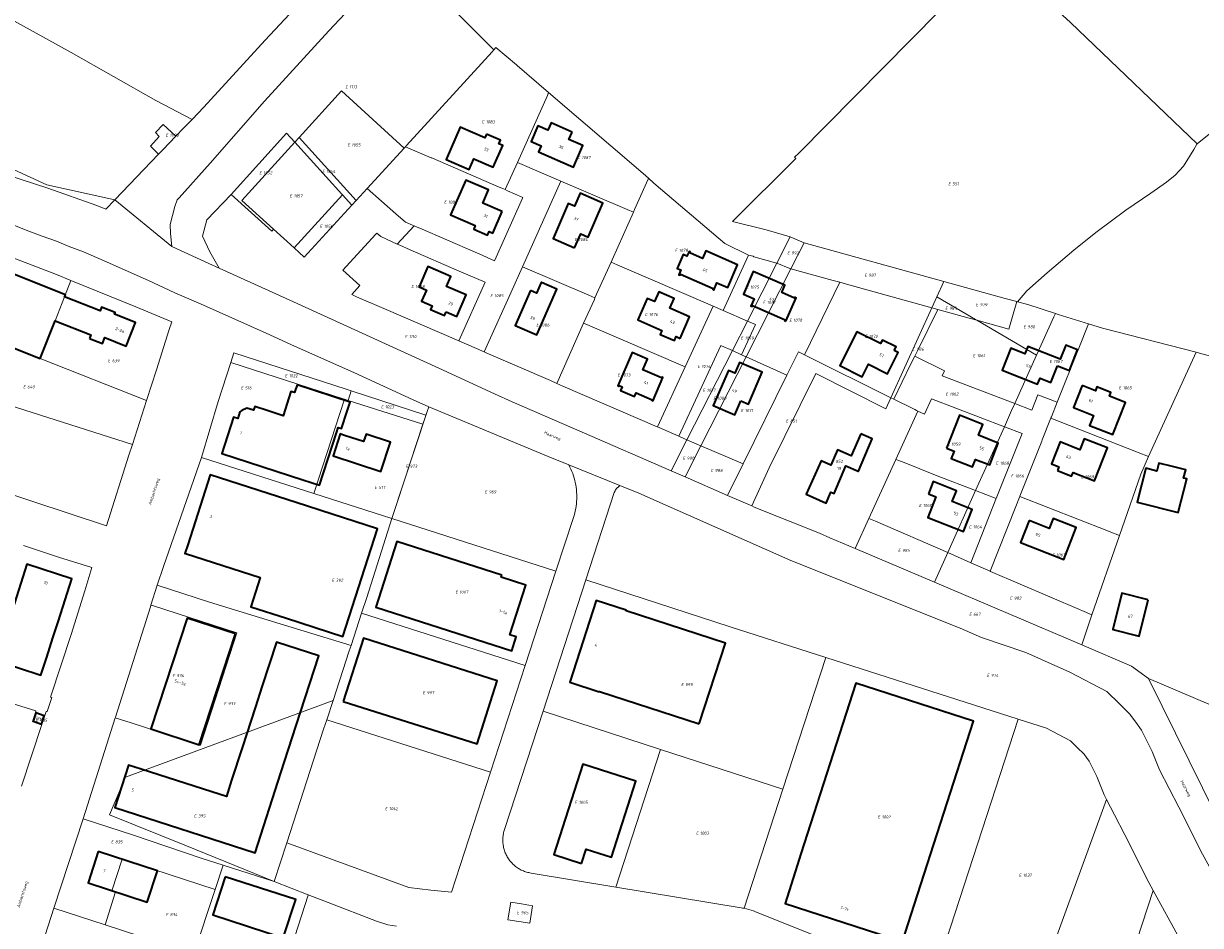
# Model space of a CAD drawing. Header units: metres. Extents: x 154139 to 157705, y 449770 to 453345.
# Tile 24 of 27: x 156794 to 157144, y 451847 to 452115. Entities that reach past the tile are written whole.
import ezdxf
from ezdxf.enums import TextEntityAlignment as Align
from ezdxf.lldxf.tags import DXFTag

# ---------------------------------------------------------------- set-up
doc = ezdxf.new("R2010")
doc.units = ezdxf.units.M
doc.layers.get('0').update_dxf_attribs({"linetype": 'CONTINUOUS'})
for name, color, linetype, lineweight in [('B-WE-KG-GRENS_PERCEEL-G', 150, 'KG-PERCEEL', 18), ('B-WE-KG-GRENS_PERCEEL-S', 150, 'CONTINUOUS', 25), ('B-WE-OG-BEBOUWING-G', 7, 'CONTINUOUS', 35), ('B-WE-OG-BEBOUWING_HUISNUMMER-T18', 10, 'CONTINUOUS', 18), ('B-WE-OG-BEBOUWING_STRAATNAAM-T18', 10, 'CONTINUOUS', 18)]:
    doc.layers.add(name, color=color, linetype=linetype, lineweight=lineweight)
doc.styles.add('NLCS-ISO', font='NLCS-ISO.ttf')
doc.styles.add('NLCS-ISO-M500-T18', font='NLCS-ISO.ttf', dxfattribs={"height": 0.9})
doc.styles.get("Standard").update_dxf_attribs({"font": 'NLCS-ISO.ttf'})
tags = doc.linetypes.add('KG-PERCEEL', pattern='A,5.5,-2,["P",Standard,S=1.8,R=0,X=-0.5,Y=-0.9],-2,5.5,-2,[5,NLCS.SHX,S=0.75,R=0,X=0,Y=0],-2', length=19).pattern_tags.tags
tags[6] = DXFTag(74, 10)

# ---------------------------------------------------------------- blocks, each defined once
blk = doc.blocks.new('SKG-PERCEELNUMMER-SO')
at = {"transparency": 33554687, "style": 'NLCS-ISO', "oblique": 10, "flags": 1}
for tag, p in [('GEMEENTECODE', (0, 2.55)), ('PERCEELGROOTTE', (0, -2.45))]:
    blk.add_attdef(tag, text='', height=1.8, dxfattribs=at).set_placement(p, align=Align.MIDDLE_CENTER)
at = {"transparency": 33554687, "style": 'NLCS-ISO', "oblique": 10}
blk.add_attdef('SECTIE', text='', height=1.8, dxfattribs=at).set_placement((-0.5, 0), align=Align.MIDDLE_RIGHT)
blk.add_attdef('PERCEELNUMMER', text='', height=1.8, dxfattribs=at).set_placement((0.5, 0), align=Align.MIDDLE_LEFT)

msp = doc.modelspace()

# ---------------------------------------------------------------- linework, layer by layer
at = {"layer": 'B-WE-KG-GRENS_PERCEEL-G', "transparency": 33554687, "flags": 128}
for points in [[(157142.564, 452079.248), (157152.036, 452086.899), (157185.354, 452114.046), (157200.23, 452126.412), (157205.126, 452130.928), (157208.77, 452133.93), (157216.954, 452142.833), (157221.575, 452147.575), (157229.858, 452156.615), (157235.392, 452162.219), (157241.458, 452168.299), (157245.638, 452172.583)], [(156703.851, 452164.083), (156713.701, 452158.614), (156760.126, 452132.965), (156808.209, 452106.344), (156833.432, 452092.127), (156844.134, 452086.504)], [(156577.744, 452132.811), (156592.376, 452131), (156612.01, 452128.877), (156654.251, 452124.361), (156686.166, 452120.679), (156707.355, 452110.671), (156731.778, 452099.561), (156750.505, 452090.657), (156771.96, 452080.532), (156791.164, 452071.624), (156801.034, 452067.081), (156821.206, 452062.584)], [(156905.755, 452135.171), (156884.794, 452112.764), (156865.635, 452091.895), (156849.524, 452073.467), (156840.307, 452063.242), (156839.734, 452062.582), (156839.067, 452060.631), (156837.638, 452055.305), (156837.723, 452052.618), (156838.16, 452048.784)], [(156905.755, 452135.171), (156933.738, 452107.194)], [(157024.284, 452076.506), (157082.673, 452135.654)], [(157082.673, 452135.654), (157104.903, 452115.26), (157142.564, 452079.248)], [(156844.134, 452086.504), (156847.646, 452090.168), (156865.852, 452110.049), (156877.411, 452122.488)], [(156907.849, 452078.73), (156933.197, 452106.599), (156933.738, 452107.194)], [(156933.738, 452107.194), (156934.349, 452107.866), (156940.418, 452102.682), (156940.638, 452102.494), (156950, 452094.498)], [(156875.938, 452081.127), (156888.471, 452094.936)], [(156888.471, 452094.936), (156907.139, 452077.957)], [(156940.753, 452073.727), (156949.653, 452093.563), (156950, 452094.498)], [(156950, 452094.498), (156978.102, 452070.42), (156979.677, 452069.043)], [(156833.34, 452082.555), (156835.606, 452084.958)], [(156835.606, 452084.958), (156839.356, 452081.519)], [(156839.356, 452081.519), (156841.62, 452083.881)], [(156841.62, 452083.881), (156844.134, 452086.504)], [(156818.592, 452059.883), (156815.924, 452060.884), (156801.332, 452066.073), (156789.421, 452069.969), (156781.611, 452072.434), (156776.056, 452074.575), (156771.748, 452076.378), (156766.888, 452078.677), (156761.617, 452081.167), (156757.059, 452083.088)], [(156831.844, 452078.508), (156834.391, 452081.403)], [(156834.391, 452081.403), (156833.34, 452082.555)], [(156835.485, 452077.481), (156839.356, 452081.519)], [(156855.774, 452064.24), (156872.218, 452082.356), (156874.691, 452079.753)], [(156874.691, 452079.753), (156875.938, 452081.127)], [(156875.938, 452081.127), (156892.836, 452062.378)], [(156834.216, 452076.157), (156831.844, 452078.508)], [(156834.216, 452076.157), (156835.485, 452077.481)], [(156858.932, 452062.392), (156874.691, 452079.753)], [(156888.836, 452064.053), (156888.634, 452064.277), (156874.691, 452079.753)], [(156907.139, 452077.957), (156896.167, 452066.006)], [(156907.541, 452078.395), (156907.139, 452077.957)], [(156907.849, 452078.73), (156907.541, 452078.395)], [(156937.133, 452065.658), (156936.583, 452065.841), (156935.306, 452066.393), (156915.53, 452074.936), (156915.28, 452075.044), (156915.086, 452075.128), (156907.541, 452078.395)], [(157089.159, 452032.358), (157092.009, 452035.612), (157097.977, 452040.972), (157105.894, 452047.667), (157112.449, 452052.922), (157121.323, 452059.529), (157128.733, 452064.613), (157133.425, 452067.822), (157136.025, 452069.955), (157138.441, 452072.609), (157140.264, 452075.499), (157141.569, 452077.597), (157142.474, 452079.175), (157142.564, 452079.248)], [(156821.206, 452062.584), (156834.216, 452076.157)], [(156937.133, 452065.658), (156940.753, 452073.727)], [(156940.753, 452073.727), (156941.435, 452073.435), (156953.589, 452068.175)], [(157021.746, 452051.611), (157014.572, 452053.675), (157004.637, 452056.144), (157023.366, 452074.924), (157022.969, 452075.309), (157024.284, 452076.506)], [(156757.464, 452067.759), (156757.584, 452068.543), (156763.706, 452066.088), (156775.091, 452061.317), (156787.312, 452056.655), (156794.942, 452053.623), (156799.674, 452051.836), (156803.915, 452050.297), (156807.384, 452048.86), (156811.871, 452047.21), (156818.037, 452044.521), (156831.198, 452038.658), (156839.021, 452034.998), (156847.559, 452031.329), (156866.174, 452023.023), (156874.591, 452019.118), (156892.138, 452011.3), (156909.803, 452003.242), (156914.469, 452001.172)], [(156942.196, 452042.715), (156953.589, 452068.175)], [(156975.153, 452058.932), (156973.309, 452059.709), (156953.589, 452068.175)], [(156975.153, 452058.932), (156975.512, 452059.736), (156979.56, 452068.783), (156979.677, 452069.043)], [(157009.384, 452046.185), (157002.268, 452049.677), (156981.206, 452067.564), (156979.677, 452069.043)], [(156855.774, 452064.24), (156848.55, 452056.651), (156847.236, 452051.799), (156849.419, 452047.158), (156852.218, 452042.311)], [(156868.363, 452053.85), (156867.855, 452053.298), (156855.774, 452064.24)], [(156888.836, 452064.053), (156874.427, 452048.358)], [(156891.581, 452061.011), (156888.836, 452064.053)], [(156896.167, 452066.006), (156892.836, 452062.378)], [(156910.078, 452054.879), (156909.55, 452055.108), (156907.462, 452056.011), (156904.658, 452058.492), (156896.167, 452066.006)], [(156910.078, 452054.879), (156910.508, 452054.693), (156911.743, 452054.158), (156928.154, 452047.055), (156929.383, 452046.523), (156933.98, 452044.533), (156934.439, 452045.557), (156942.293, 452063.109), (156942.388, 452063.329), (156937.794, 452065.318), (156937.133, 452065.658)], [(156821.206, 452062.584), (156818.592, 452059.883)], [(156821.206, 452062.584), (156838.16, 452048.784)], [(156868.363, 452053.85), (156858.932, 452062.392)], [(156891.581, 452061.011), (156877.451, 452045.619), (156874.427, 452048.358)], [(156892.836, 452062.378), (156891.581, 452061.011)], [(156968.532, 452044.137), (156968.83, 452044.803), (156973.865, 452056.056), (156974.758, 452058.052), (156975.153, 452058.932)], [(156874.427, 452048.358), (156868.363, 452053.85)], [(156923.319, 452020.707), (156901.082, 452030.333), (156892.956, 452033.85), (156892.023, 452034.294), (156891.534, 452034.526), (156893.956, 452037.184), (156888.907, 452041.718), (156898.602, 452052.358), (156898.958, 452052.749), (156900.166, 452051.68), (156905.081, 452049.415)], [(156905.081, 452049.415), (156910.078, 452054.879)], [(156766.817, 452008.919), (156773.514, 452051.692), (156792.036, 452044.944), (156803.936, 452040.388), (156808.196, 452038.655)], [(156905.081, 452049.415), (156905.801, 452049.103), (156908.884, 452047.768), (156923.479, 452041.451), (156931.121, 452038.143), (156923.319, 452020.707)], [(157017.785, 452043.832), (157021.746, 452051.611)], [(157025.831, 452049.813), (157021.746, 452051.611)], [(157021.935, 452042.151), (157025.831, 452049.813)], [(157025.831, 452049.813), (157067.336, 452038.336)], [(156838.16, 452048.784), (156849.098, 452043.729), (156852.218, 452042.311)], [(157001.81, 452029.733), (157009.384, 452046.185)], [(157017.785, 452043.832), (157010.911, 452045.723), (157010.677, 452045.877), (157009.384, 452046.185)], [(156852.218, 452042.311), (156874.235, 452032.309), (156917.43, 452012.596), (156933.947, 452005.032), (156939.192, 452002.604), (156959.965, 451993.596), (156986.384, 451982.156)], [(156930.883, 452017.433), (156938.737, 452034.985), (156942.196, 452042.715)], [(156963.755, 452033.463), (156961.917, 452034.252), (156942.196, 452042.715)], [(156963.755, 452033.463), (156964.745, 452035.675), (156968.532, 452044.137)], [(156998.869, 452031.006), (156998.664, 452031.094), (156970.367, 452043.343), (156968.532, 452044.137)], [(157008.637, 452016), (157021.935, 452042.151)], [(157009.018, 452026.613), (157017.785, 452043.832)], [(157021.935, 452042.151), (157021.625, 452042.241), (157017.785, 452043.832)], [(157021.935, 452042.151), (157034.522, 452038.671), (157036.483, 452038.129)], [(156806.271, 452033.797), (156808.196, 452038.655)], [(156808.196, 452038.655), (156827.422, 452030.836), (156838.131, 452026.398), (156837.366, 452024.131), (156833.637, 452012.154), (156830.665, 452003.018)], [(157025.959, 452016.623), (157036.483, 452038.129)], [(157036.483, 452038.129), (157038.444, 452037.586), (157063.791, 452030.577)], [(157065.257, 452033.786), (157067.336, 452038.336)], [(157067.336, 452038.336), (157085.581, 452033.299), (157088.971, 452032.407)], [(156799.04, 452015.52), (156803.467, 452026.72), (156806.271, 452033.797)], [(156960.402, 452025.969), (156963.574, 452033.057), (156963.755, 452033.463)], [(157063.791, 452030.577), (157065.257, 452033.786)], [(157065.257, 452033.786), (157076.688, 452027.1), (157077.076, 452026.873)], [(157077.076, 452026.873), (157086.667, 452024.221), (157088.971, 452032.407)], [(157088.971, 452032.407), (157089.159, 452032.358)], [(157089.159, 452032.358), (157092.232, 452031.549), (157100.445, 452028.853)], [(156990.546, 452013.029), (156998.869, 452031.006)], [(157001.81, 452029.733), (156998.869, 452031.006)], [(157009.018, 452026.613), (157001.81, 452029.733)], [(157051.581, 452003.852), (157063.791, 452030.577)], [(157058.702, 452016.191), (157059.661, 452018.15), (157065.496, 452030.075)], [(157065.496, 452030.075), (157063.791, 452030.577)], [(157065.496, 452030.075), (157074.798, 452027.503), (157077.076, 452026.873)], [(157099.971, 452027.836), (157100.445, 452028.853)], [(157100.445, 452028.853), (157101.253, 452028.588), (157110.262, 452025.825)], [(156952.412, 452008.114), (156960.402, 452025.969)], [(156990.546, 452013.029), (156962.238, 452025.175), (156962.018, 452025.27), (156960.402, 452025.969)], [(157004.548, 452017.833), (157009.018, 452026.613)], [(157007.274, 452016.611), (157011.409, 452025.578), (157009.018, 452026.613)], [(157077.076, 452026.873), (157094.852, 452016.465)], [(157094.852, 452016.465), (157099.971, 452027.836)], [(157100.982, 452002.495), (157107.387, 452018.597), (157110.262, 452025.825)], [(157110.262, 452025.825), (157114.448, 452024.541), (157142.194, 452017.329)], [(156930.883, 452017.433), (156923.319, 452020.707)], [(157004.548, 452017.833), (157001.296, 452019.29), (157001.086, 452019.384), (156988.654, 451992.427)], [(156991.079, 451991.377), (157004.548, 452017.833)], [(157007.274, 452016.611), (157004.548, 452017.833)], [(157020.744, 452010.573), (157024.169, 452017.515), (157024.393, 452017.404), (157025.959, 452016.623)], [(156799.04, 452015.52), (156830.665, 452003.018)], [(156846.927, 451986.105), (156851.902, 452002.688), (156855.647, 452014.256)], [(156855.647, 452014.256), (156856.588, 452017.163)], [(156855.647, 452014.256), (156889.033, 452003.537)], [(156856.588, 452017.163), (156889.879, 452006.355)], [(156952.412, 452008.114), (156950.576, 452008.909), (156931.412, 452017.204), (156930.883, 452017.433)], [(156995.207, 451989.59), (157008.637, 452016)], [(157008.637, 452016), (157007.274, 452016.611)], [(157020.744, 452010.573), (157008.637, 452016)], [(157025.959, 452016.623), (157051.581, 452003.852)], [(157052.451, 452003.418), (157057.463, 452013.659), (157058.702, 452016.191)], [(157058.702, 452016.191), (157067.493, 452011.81), (157066.8, 452010.322), (157088.377, 452002.083)], [(157088.377, 452002.083), (157094.852, 452016.465)], [(157128.13, 451986.365), (157142.194, 452017.329)], [(157142.194, 452017.329), (157144.65, 452016.691), (157168.123, 452010.775), (157174.9, 452007.954), (157175.271, 452007.784)], [(156982.338, 451995.16), (156990.546, 452013.029)], [(157007.719, 451984.174), (157020.744, 452010.573)], [(157010.304, 451971.699), (157015.501, 451982.997), (157029.32, 452011.005), (157050.076, 452000.557), (157051.581, 452003.852)], [(156826.425, 451989.983), (156825.375, 451986.755), (156818.73, 451965.822), (156762.948, 451984.201), (156766.817, 452008.919)], [(156766.817, 452008.919), (156826.425, 451989.983)], [(156982.338, 451995.16), (156982.228, 451995.208), (156954.248, 452007.32), (156952.412, 452008.114)], [(156889.033, 452003.537), (156889.4, 452003.419)], [(156889.879, 452006.355), (156891.412, 452005.857)], [(156891.412, 452005.857), (156890.516, 452003.061)], [(156891.412, 452005.857), (156913.589, 451998.658)], [(157051.581, 452003.852), (157052.451, 452003.418)], [(157088.377, 452002.083), (157093.418, 452000.158), (157095.279, 452004.656), (157100.982, 452002.495)], [(156830.665, 452003.018), (156826.425, 451989.983)], [(156889.4, 452003.419), (156880.296, 451975.408)], [(156889.4, 452003.419), (156890.516, 452003.061)], [(156890.516, 452003.061), (156912.679, 451995.945)], [(156913.977, 451999.766), (156914.469, 452001.172)], [(156914.469, 452001.172), (156949.888, 451986.359), (156956.011, 451983.886)], [(157052.451, 452003.418), (157058.298, 452000.504), (157058.758, 452000.309), (157059.207, 452000.087), (157059.655, 451999.866)], [(157059.655, 451999.866), (157061.553, 451998.967), (157063.622, 452003.496), (157085.291, 451995.229)], [(157085.291, 451995.229), (157087.439, 452000), (157088.377, 452002.083)], [(157099.102, 451997.769), (157099.147, 451997.884), (157099.209, 451998.038), (157099.265, 451998.179), (157100.982, 452002.495)], [(156903.484, 451967.974), (156913.977, 451999.766)], [(156912.679, 451995.945), (156913.348, 451997.968), (156913.589, 451998.658)], [(156913.589, 451998.658), (156913.977, 451999.766)], [(157059.655, 451999.866), (157053.111, 451985.543)], [(157089.88, 451974.531), (157089.926, 451974.645), (157096.411, 451990.987), (157096.559, 451991.361), (157099.029, 451997.586), (157099.102, 451997.769)], [(157099.102, 451997.769), (157124.539, 451987.775), (157125.055, 451987.573), (157128.13, 451986.365)], [(156903.484, 451967.974), (156905.088, 451973.002), (156912.679, 451995.945)], [(156988.654, 451992.427), (156982.338, 451995.16)], [(157076.766, 451976.295), (157085.291, 451995.229)], [(157082.871, 451973.882), (157090.549, 451993.223), (157085.291, 451995.229)], [(156986.384, 451982.156), (156991.079, 451991.377)], [(156991.079, 451991.377), (156988.865, 451992.335), (156988.654, 451992.427)], [(156990.517, 451980.367), (156995.207, 451989.59)], [(156991.079, 451991.377), (156995.207, 451989.59)], [(157007.719, 451984.174), (156995.207, 451989.59)], [(156833.831, 451948.211), (156835.674, 451953.68), (156846.927, 451986.105)], [(156846.927, 451986.105), (156880.296, 451975.408)], [(157119.46, 451962.911), (157125.771, 451981.17), (157128.13, 451986.365)], [(156956.011, 451983.886), (156956.328, 451983.26), (156956.623, 451982.623), (156956.896, 451981.976), (156957.146, 451981.321), (156957.373, 451980.657), (156957.577, 451979.985), (156957.757, 451979.307), (156957.913, 451978.623), (156958.046, 451977.934), (156958.154, 451977.24), (156958.239, 451976.544), (156958.299, 451975.845), (156958.334, 451975.144), (156958.345, 451974.442), (156958.332, 451973.741), (156958.294, 451973.04), (156958.232, 451972.341), (156958.146, 451971.644), (156958.035, 451970.951), (156957.901, 451970.263), (156957.742, 451969.579), (156957.56, 451968.901), (156957.354, 451968.23), (156952.184, 451952.361)], [(156956.011, 451983.886), (156971.167, 451977.765)], [(157003.117, 451974.847), (157007.719, 451984.174)], [(157053.111, 451985.543), (157045.095, 451967.996)], [(157053.111, 451985.543), (157055.062, 451984.758), (157065.362, 451980.615), (157076.766, 451976.295)], [(156986.384, 451982.156), (156990.517, 451980.367)], [(156990.517, 451980.367), (157003.117, 451974.847)], [(156971.167, 451977.765), (156971.022, 451977.609), (156970.917, 451977.54), (156970.814, 451977.467), (156970.713, 451977.391), (156970.615, 451977.311), (156970.52, 451977.229), (156970.428, 451977.142), (156970.339, 451977.053), (156970.254, 451976.961), (156970.171, 451976.866), (156970.092, 451976.768), (156970.016, 451976.667), (156969.944, 451976.564), (156969.875, 451976.458), (156969.811, 451976.35), (156969.749, 451976.24), (156969.692, 451976.127), (156969.639, 451976.013), (156969.59, 451975.897), (156969.545, 451975.78), (156969.503, 451975.66), (156961.058, 451949.739)], [(156971.167, 451977.765), (156976.799, 451975.49), (157021.914, 451955.493), (157072.13, 451935.4), (157078.524, 451932.642), (157091.637, 451928.213), (157104.688, 451922.39), (157115.721, 451916.64), (157119.449, 451912.907), (157122.493, 451910.016), (157124.346, 451907.532), (157126.03, 451905.085), (157129.18, 451898.737), (157131.319, 451893.38), (157137.057, 451882.213), (157144.118, 451868.318), (157153.311, 451851.56), (157156.587, 451844.861), (157160.249, 451839.376), (157165.119, 451834.521), (157177.435, 451825.355), (157192.449, 451818.621), (157203.96, 451813.528)], [(157068.473, 451957.876), (157076.766, 451976.295)], [(157076.766, 451976.295), (157082.871, 451973.882)], [(156880.296, 451975.408), (156903.484, 451967.974)], [(157003.117, 451974.847), (157010.304, 451971.699)], [(157075.301, 451954.809), (157082.796, 451973.693), (157082.871, 451973.882)], [(157081.07, 451952.329), (157088.708, 451971.576), (157089.808, 451974.348), (157089.88, 451974.531)], [(157089.88, 451974.531), (157115.682, 451964.395), (157116.386, 451964.118), (157119.46, 451962.911)], [(157010.304, 451971.699), (157011.028, 451971.382), (157030.448, 451963.602), (157033.463, 451962.233), (157041.004, 451959.042)], [(156894.496, 451939.903), (156896.001, 451944.51), (156903.484, 451967.974)], [(156952.184, 451952.361), (156903.484, 451967.974)], [(157045.095, 451967.996), (157041.004, 451959.042)], [(157068.473, 451957.876), (157047.022, 451967.162), (157045.095, 451967.996)], [(157111.312, 451939.334), (157119.46, 451962.911)], [(156794.093, 451959.942), (156804.454, 451956.521), (156814.404, 451953.423), (156812.33, 451946.472), (156811.25, 451943.008), (156808.362, 451933.839), (156802.156, 451914.936), (156802.482, 451914.847), (156801.091, 451910.628), (156800.839, 451910.706), (156800.435, 451909.472)], [(157041.004, 451959.042), (157064.519, 451949.093)], [(157064.519, 451949.093), (157068.473, 451957.876)], [(157075.301, 451954.809), (157068.473, 451957.876)], [(157081.07, 451952.329), (157075.301, 451954.809)], [(156943.053, 451924.335), (156952.184, 451952.361)], [(157111.312, 451939.334), (157108.272, 451940.64), (157107.811, 451940.838), (157107.645, 451940.909), (157081.183, 451952.281), (157081.07, 451952.329)], [(156831.946, 451942.265), (156833.831, 451948.211)], [(156833.831, 451948.211), (156849.363, 451943.146), (156871.57, 451936.349), (156891.341, 451930.246)], [(156948.354, 451910.744), (156961.058, 451949.739)], [(156961.058, 451949.739), (157003.918, 451935.775), (157032.271, 451926.685)], [(157064.519, 451949.093), (157108.248, 451930.469)], [(156821.4, 451908.991), (156831.789, 451941.769)], [(156831.789, 451941.769), (156831.946, 451942.265)], [(156831.946, 451942.265), (156832.373, 451942.127)], [(156846.618, 451900.619), (156857.434, 451934.048), (156832.373, 451942.127)], [(156891.341, 451930.246), (156894.496, 451939.903)], [(156894.496, 451939.903), (156943.053, 451924.335)], [(157108.248, 451930.469), (157111.312, 451939.334)], [(156886.015, 451913.98), (156890.817, 451928.641), (156891.341, 451930.246)], [(157108.248, 451930.469), (157123.087, 451924.149), (157128.073, 451920.467)], [(157019.545, 451887.559), (157032.271, 451926.685)], [(157032.271, 451926.685), (157089.407, 451908.368)], [(156932.715, 451892.602), (156943.053, 451924.335)], [(157128.073, 451920.467), (157164.639, 451904.97)], [(157156.161, 451863.581), (157128.073, 451920.467)], [(156779.522, 451916.496), (156781.413, 451915.897), (156797.815, 451910.84), (156797.664, 451910.378)], [(156868.54, 451860.197), (156842.523, 451870.786), (156819.589, 451879.935), (156824.379, 451891.117), (156886.015, 451913.98)], [(156884.116, 451908.182), (156886.015, 451913.98)], [(156799.552, 451906.769), (156796.781, 451907.676), (156797.664, 451910.378)], [(156797.664, 451910.378), (156800.435, 451909.472)], [(156799.552, 451906.769), (156800.435, 451909.472)], [(156936.641, 451874.668), (156936.722, 451874.997), (156936.815, 451875.324), (156936.919, 451875.646), (156948.354, 451910.744)], [(156948.354, 451910.744), (156983.259, 451899.372)], [(156793.558, 451888.539), (156799.552, 451906.769)], [(156811.835, 451878.812), (156821.335, 451908.786)], [(156821.335, 451908.786), (156821.4, 451908.991)], [(156826.047, 451907.264), (156821.335, 451908.786)], [(156826.047, 451907.264), (156846.406, 451900.688)], [(156872.261, 451871.666), (156883.207, 451905.407), (156884.116, 451908.182)], [(156884.116, 451908.182), (156932.715, 451892.602)], [(157089.407, 451908.368), (157063.984, 451830.207)], [(157089.407, 451908.368), (157097.825, 451905.669), (157104.944, 451901.959), (157106.881, 451900.019), (157108.984, 451898.022), (157109.713, 451897.045), (157110.476, 451895.936), (157112.733, 451891.387), (157114.919, 451885.913), (157115.652, 451884.486)], [(156846.618, 451900.619), (156846.406, 451900.688)], [(156983.259, 451899.372), (156969.952, 451858.529)], [(157019.545, 451887.559), (156983.259, 451899.372)], [(156932.715, 451892.602), (156921.159, 451857.002), (156915.003, 451857.599), (156908.535, 451858.446), (156872.261, 451871.666)], [(157008.051, 451852.222), (157019.545, 451887.559)], [(157115.652, 451884.486), (157089.28, 451812.23)], [(157115.652, 451884.486), (157117.974, 451879.967), (157121.028, 451874.022), (157128.2, 451859.91), (157129.49, 451857.558)], [(156803.141, 451852.308), (156811.835, 451878.812)], [(156811.835, 451878.812), (156826.731, 451873.928), (156846.88, 451867.067), (156853.358, 451865.012)], [(156969.952, 451858.529), (156944.798, 451862.682), (156944.464, 451862.739), (156944.132, 451862.806), (156943.802, 451862.885), (156943.475, 451862.976), (156943.152, 451863.077), (156942.832, 451863.19), (156942.516, 451863.313), (156942.205, 451863.448), (156941.898, 451863.592), (156941.596, 451863.748), (156941.301, 451863.913), (156941.01, 451864.089), (156940.727, 451864.274), (156940.449, 451864.469), (156940.179, 451864.674), (156939.915, 451864.888), (156939.66, 451865.11), (156939.411, 451865.341), (156939.171, 451865.581), (156938.94, 451865.828), (156938.717, 451866.084), (156938.503, 451866.347), (156938.298, 451866.617), (156938.102, 451866.894), (156937.916, 451867.178), (156937.74, 451867.467), (156937.574, 451867.763), (156937.418, 451868.064), (156937.273, 451868.37), (156937.138, 451868.682), (156937.014, 451868.997), (156936.901, 451869.317), (156936.799, 451869.64), (156936.708, 451869.967), (156936.628, 451870.296), (156936.56, 451870.629), (156936.503, 451870.963), (156936.457, 451871.299), (156936.424, 451871.636), (156936.401, 451871.975), (156936.391, 451872.314), (156936.392, 451872.653), (156936.404, 451872.991), (156936.428, 451873.33), (156936.464, 451873.667), (156936.512, 451874.003), (156936.57, 451874.337), (156936.641, 451874.668)], [(156868.54, 451860.197), (156872.261, 451871.666)], [(156820.298, 451857.452), (156823.36, 451866.814)], [(156823.36, 451866.814), (156850.984, 451857.775)], [(156850.984, 451857.775), (156853.358, 451865.012)], [(156853.358, 451865.012), (156868.54, 451860.197)], [(156821.424, 451857.084), (156818.354, 451847.318)], [(156820.298, 451857.452), (156821.424, 451857.084)], [(156844.718, 451838.671), (156850.984, 451857.775)], [(156868.54, 451860.197), (156878.665, 451856.243)], [(157008.051, 451852.222), (157007.595, 451852.31), (157007.138, 451852.389), (156969.952, 451858.529)], [(157129.49, 451857.558), (157108.339, 451792.637)], [(157129.49, 451857.558), (157137.327, 451843.273), (157138.966, 451839.921), (157140.078, 451837.647)], [(156878.665, 451856.243), (156878.62, 451856.102), (156861.794, 451803.959)], [(156878.665, 451856.243), (156884.551, 451853.944), (156898.903, 451848.396), (156902.22, 451847.276), (156904.867, 451846.933)], [(156800.498, 451844.25), (156803.141, 451852.308)], [(156803.141, 451852.308), (156818.354, 451847.318)], [(157063.984, 451830.207), (157011.448, 451851.201), (157010.783, 451851.453), (157010.111, 451851.681), (157009.431, 451851.886), (157008.744, 451852.066), (157008.051, 451852.222)], [(156818.354, 451847.318), (156844.718, 451838.671)]]:
    msp.add_lwpolyline(points, dxfattribs=at)
msp.add_lwpolyline([(156937.869, 451848.847), (156938.784, 451854.063), (156941.935, 451853.532), (156945.253, 451852.946), (156944.395, 451847.786)], close=True, dxfattribs=at)
at = {"layer": 'B-WE-OG-BEBOUWING-G', "transparency": 33554687, "flags": 128}
for points in [[(156931.59, 452082.102), (156931.112, 452081.002), (156923.763, 452084.187), (156919.594, 452074.592), (156926.383, 452071.65), (156927.753, 452074.823), (156933.569, 452072.304), (156936.358, 452078.722), (156935.248, 452079.204), (156935.727, 452080.305)], [(156956.987, 452082.726), (156950.731, 452085.447), (156949.775, 452083.263), (156946.805, 452084.55), (156944.828, 452079.944), (156947.789, 452078.66), (156946.995, 452076.835), (156957.385, 452072.315), (156960.173, 452078.723), (156956.03, 452080.525)], [(156936.252, 452059.139), (156930.47, 452061.659), (156932.16, 452065.531), (156925.374, 452068.49), (156920.872, 452058.196), (156928.233, 452055), (156927.757, 452053.904), (156931.874, 452052.107), (156932.353, 452053.21), (156933.466, 452052.727)], [(156957.725, 452048.368), (156959.539, 452052.506), (156961.74, 452051.554), (156966.121, 452061.655), (156959.332, 452064.605), (156957.667, 452060.75), (156955.823, 452061.551), (156951.306, 452051.148)], [(156989.11, 452040.507), (156998.842, 452036.276), (156998.717, 452035.989), (156999.055, 452035.824), (156999.986, 452037.952), (157003.158, 452036.582), (157006.099, 452043.334), (156996.661, 452047.427), (156995.707, 452045.235), (156991.903, 452046.889), (156992.022, 452047.164), (156991.683, 452047.311), (156991.064, 452045.883), (156989.961, 452046.351), (156988.189, 452042.262), (156989.274, 452041.788), (156988.649, 452040.358), (156988.981, 452040.209)], [(156813.663, 452021.469), (156817.528, 452019.941), (156818.217, 452021.683), (156824.58, 452019.168), (156827.354, 452026.186), (156821.109, 452028.655), (156821.313, 452029.171), (156817.306, 452030.755), (156816.855, 452029.614), (156806.271, 452033.797), (156806.526, 452034.441), (156782.966, 452043.754), (156782.937, 452043.765), (156772.509, 452017.386), (156779.837, 452014.49), (156779.884, 452014.609), (156782.784, 452021.946), (156799.04, 452015.52), (156803.467, 452026.72), (156814.08, 452022.525)], [(156919.585, 452029.33), (156922.718, 452027.966), (156925.503, 452034.375), (156919.71, 452036.902), (156920.97, 452039.838), (156914.182, 452042.775), (156911.585, 452036.773), (156913.788, 452035.82), (156912.301, 452032.503), (156915.447, 452031.119), (156914.972, 452030.017), (156919.113, 452028.231)], [(157020.455, 452026.531), (157023.475, 452033.542), (157023.142, 452033.698), (157023.006, 452033.408), (157019.212, 452035.054), (157020.156, 452037.24), (157010.725, 452041.338), (157007.813, 452034.569), (157010.978, 452033.181), (157010.05, 452031.052), (157010.39, 452030.898), (157010.52, 452031.197), (157020.245, 452026.971), (157020.119, 452026.677)], [(156944.619, 452035.694), (156940.111, 452025.31), (156946.535, 452022.521), (156952.411, 452036.092), (156947.859, 452038.073), (156947.828, 452038.086), (156946.445, 452034.908)], [(156989.004, 452021.475), (156991.773, 452027.904), (156985.972, 452030.421), (156987.256, 452033.344), (156982.683, 452035.332), (156981.411, 452032.406), (156979.229, 452033.355), (156976.437, 452026.933), (156983.637, 452023.806), (156983.137, 452022.654), (156987.338, 452020.836), (156987.836, 452021.982)], [(157052.622, 452017.867), (157053.151, 452018.935), (157049.085, 452020.953), (157048.552, 452019.897), (157041.479, 452023.425), (157036.475, 452013.402), (157043.071, 452010.062), (157044.918, 452013.792), (157050.588, 452010.985), (157053.748, 452017.236)], [(157101.063, 452013.287), (157104.595, 452011.885), (157107.04, 452018.047), (157103.509, 452019.449), (157101.857, 452015.288), (157092.273, 452019.091), (157091.388, 452016.86), (157087.205, 452018.52), (157084.616, 452012.013), (157095.15, 452007.834), (157095.899, 452009.687), (157099.126, 452008.407)], [(156980.933, 452002.836), (156983.947, 452009.828), (156983.614, 452009.976), (156983.492, 452009.702), (156978.014, 452012.076), (156979.399, 452015.249), (156974.821, 452017.247), (156970.515, 452007.358), (156970.858, 452007.209), (156970.978, 452007.486), (156971.818, 452007.122), (156971.319, 452005.973), (156975.513, 452004.172), (156976.005, 452005.305), (156980.716, 452003.26), (156980.596, 452002.983)], [(157007.095, 452002.903), (157009.302, 452001.969), (157013.398, 452011.405), (157006.622, 452014.337), (157005.236, 452011.151), (157003.401, 452011.947), (156998.894, 452001.563), (157005.303, 451998.79)], [(156887.03, 451993.447), (156887.528, 451994.98), (156888.489, 451994.668), (156890.171, 451999.843), (156891.054, 452002.562), (156875.305, 452007.68), (156874.548, 452005.35), (156873.492, 452005.693), (156871.149, 451998.485), (156866.484, 452000), (156862.742, 452001.216), (156862.382, 452000.108), (156860.451, 452000.735), (156858.958, 452000), (156858.349, 451999.7), (156857.693, 451997.679), (156856.492, 451998.07), (156852.988, 451987.287), (156877.033, 451979.473), (156881.968, 451977.869)], [(157108.42, 452007.436), (157105.852, 452000.919), (157111.772, 451998.59), (157110.598, 451995.621), (157117.487, 451992.914), (157121.223, 452002.448), (157116.508, 452004.285), (157116.95, 452005.392), (157112.766, 452007.037), (157112.327, 452005.92)], [(157068.136, 451988.875), (157070.37, 451988), (157069.495, 451985.765), (157075.85, 451983.276), (157076.738, 451985.506), (157080.936, 451983.865), (157083.475, 451990.356), (157077.587, 451992.681), (157078.864, 451995.908), (157071.967, 451998.617)], [(156891.545, 451991.967), (156889.112, 451992.771), (156888.124, 451993.097), (156885.989, 451986.633), (156900.194, 451981.942), (156903.062, 451990.626), (156895.794, 451993.026), (156895.061, 451990.806)], [(157042.703, 451993.138), (157039.789, 451986.577), (157035.807, 451988.346), (157033.793, 451983.812), (157030.87, 451985.11), (157026.448, 451975.156), (157032.394, 451972.515), (157033.788, 451975.82), (157034.799, 451975.394), (157038.265, 451983.611), (157041.923, 451982.074), (157041.977, 451982.045), (157046.033, 451991.659), (157045.845, 451991.742)], [(157101.064, 451982.2), (157105.27, 451980.565), (157105.706, 451981.676), (157112.077, 451979.158), (157115.916, 451988.934), (157108.997, 451991.651), (157107.75, 451988.399), (157101.818, 451990.711), (157099.267, 451984.19), (157101.512, 451983.334)], [(157139.46, 451979.745), (157139.465, 451979.763), (157138.685, 451979.96), (157138.518, 451980.002), (157139.131, 451982.432), (157135.254, 451983.41), (157131.194, 451984.434), (157130.596, 451982.063), (157127.307, 451982.893), (157124.761, 451972.797), (157136.933, 451969.726)], [(156842.883, 451960.191), (156842.049, 451957.6), (156842.237, 451957.54), (156864.381, 451950.41), (156861.593, 451941.748), (156872.154, 451938.348), (156888.863, 451932.969), (156899.157, 451964.943), (156882.341, 451970.357), (156878.147, 451971.707), (156849.554, 451980.912)], [(157062.762, 451975.321), (157064.993, 451974.436), (157062.561, 451968.301), (157073.154, 451964.153), (157075.715, 451970.672), (157069.794, 451972.994), (157071.072, 451976.2), (157064.192, 451978.927)], [(157092.652, 451967.336), (157090.107, 451960.832), (157102.93, 451955.785), (157106.631, 451965.299), (157099.753, 451967.998), (157098.611, 451965.002)], [(156936.073, 451951.11), (156904.9, 451961.109), (156898.699, 451941.634), (156939.083, 451928.668), (156940.402, 451932.811), (156938.496, 451933.418), (156943.255, 451948.202), (156935.893, 451950.593)], [(156785.933, 451925.799), (156799.255, 451921.47), (156801, 451926.84), (156802.864, 451932.573), (156804.472, 451937.562), (156808.495, 451950.043), (156795.141, 451954.399), (156786.476, 451927.513)], [(157127.985, 451943.826), (157120.144, 451945.792), (157117.449, 451935.042), (157125.29, 451933.077)], [(156994.678, 451906.993), (157002.493, 451930.99), (156972.981, 451940.578), (156973.024, 451940.711), (156964.158, 451943.601), (156956.273, 451919.377), (156965.03, 451916.515), (156965.067, 451916.629)], [(156857.088, 451933.735), (156842.743, 451938.376), (156831.916, 451905.51), (156846.231, 451900.772)], [(156870.536, 451892.461), (156875.087, 451906.554), (156881.774, 451927.219), (156869.169, 451931.298), (156864.856, 451917.97), (156862.943, 451912.056), (156859.014, 451899.913), (156855.897, 451890.28), (156854.327, 451885.429), (156850.03, 451886.802), (156834.317, 451891.822), (156829.077, 451893.496), (156825.296, 451894.704), (156821.193, 451882.116), (156862.841, 451868.654)], [(156889.046, 451913.61), (156928.809, 451901.029), (156934.765, 451919.803), (156894.997, 451932.42)], [(157024.919, 451868.356), (157024.415, 451866.788), (157020.181, 451853.62), (157055.101, 451842.388), (157058.552, 451853.116), (157076.143, 451907.803), (157041.215, 451919.035)], [(156799.456, 451906.927), (156800.265, 451909.401), (156797.741, 451910.227), (156796.932, 451907.753)], [(156959.737, 451865.536), (156961.11, 451869.815), (156968.642, 451867.381), (156975.928, 451889.929), (156960.149, 451894.997), (156951.532, 451868.169)], [(156816.291, 451869.114), (156813.256, 451859.754), (156830.821, 451854.012), (156833.874, 451863.374)], [(156854.023, 451861.594), (156850.353, 451850.264), (156871.235, 451843.5), (156874.905, 451854.831)]]:
    msp.add_lwpolyline(points, close=True, dxfattribs=at)

# ---------------------------------------------------------------- block references
at = {"layer": 'B-WE-KG-GRENS_PERCEEL-S', "transparency": 33554687, "xscale": 0.5, "yscale": 0.5, "zscale": 0.5}
for p, values in [((156890.646, 452096.17), {'PERCEELNUMMER': '1113', 'SECTIE': 'E'}), ((156931.156, 452085.778), {'PERCEELNUMMER': '1083', 'SECTIE': 'E'}), ((156837.295, 452081.829), {'PERCEELNUMMER': '1090', 'SECTIE': 'E'}), ((156891.288, 452078.918), {'PERCEELNUMMER': '1055', 'SECTIE': 'E'}), ((156959.575, 452075.185), {'PERCEELNUMMER': '1087', 'SECTIE': 'E'}), ((156865.09, 452070.646), {'PERCEELNUMMER': '1052', 'SECTIE': 'E'}), ((156883.763, 452071.064), {'PERCEELNUMMER': '1054', 'SECTIE': 'E'}), ((157069.621, 452067.376), {'PERCEELNUMMER': '551', 'SECTIE': 'E'}), ((156874.111, 452063.765), {'PERCEELNUMMER': '1057', 'SECTIE': 'E'}), ((156919.952, 452061.929), {'PERCEELNUMMER': '1082', 'SECTIE': 'E'}), ((156883.069, 452054.765), {'PERCEELNUMMER': '1056', 'SECTIE': 'E'}), ((156958.672, 452050.819), {'PERCEELNUMMER': '1084', 'SECTIE': 'E'}), ((156988.492, 452047.616), {'PERCEELNUMMER': '1078', 'SECTIE': 'E'}), ((157021.816, 452046.845), {'PERCEELNUMMER': '992', 'SECTIE': 'E'}), ((157044.721, 452040.214), {'PERCEELNUMMER': '987', 'SECTIE': 'E'}), ((156910.216, 452036.868), {'PERCEELNUMMER': '1088', 'SECTIE': 'E'}), ((157009.597, 452036.699), {'PERCEELNUMMER': '1075', 'SECTIE': 'E'}), ((156933.668, 452034.162), {'PERCEELNUMMER': '1085', 'SECTIE': 'E'}), ((157014.612, 452032.179), {'PERCEELNUMMER': '1081', 'SECTIE': 'E'}), ((157077.807, 452031.462), {'PERCEELNUMMER': '979', 'SECTIE': 'E'}), ((156979.579, 452028.551), {'PERCEELNUMMER': '1076', 'SECTIE': 'E'}), ((157068.709, 452030.403), {'PERCEELNUMMER': '983', 'SECTIE': 'E'}), ((156947.316, 452025.429), {'PERCEELNUMMER': '1086', 'SECTIE': 'E'}), ((157022.436, 452026.851), {'PERCEELNUMMER': '1070', 'SECTIE': 'E'}), ((157091.957, 452024.91), {'PERCEELNUMMER': '980', 'SECTIE': 'E'}), ((156908.308, 452021.981), {'PERCEELNUMMER': '1110', 'SECTIE': 'E'}), ((157008.014, 452021.557), {'PERCEELNUMMER': '1079', 'SECTIE': 'E'}), ((157044.884, 452022.071), {'PERCEELNUMMER': '1072', 'SECTIE': 'E'}), ((157058.935, 452018.258), {'PERCEELNUMMER': '986', 'SECTIE': 'E'}), ((156820.157, 452014.836), {'PERCEELNUMMER': '639', 'SECTIE': 'E'}), ((157076.906, 452016.327), {'PERCEELNUMMER': '1061', 'SECTIE': 'E'}), ((157099.694, 452014.626), {'PERCEELNUMMER': '1067', 'SECTIE': 'E'}), ((156872.681, 452010.361), {'PERCEELNUMMER': '1022', 'SECTIE': 'E'}), ((156971.441, 452010.57), {'PERCEELNUMMER': '1073', 'SECTIE': 'E'}), ((156995.167, 452013.148), {'PERCEELNUMMER': '1074', 'SECTIE': 'E'}), ((156794.992, 452007.044), {'PERCEELNUMMER': '640', 'SECTIE': 'E'}), ((156859.625, 452006.755), {'PERCEELNUMMER': '516', 'SECTIE': 'E'}), ((157120.258, 452006.803), {'PERCEELNUMMER': '1065', 'SECTIE': 'E'}), ((156996.728, 452006.052), {'PERCEELNUMMER': '1077', 'SECTIE': 'E'}), ((156999.864, 452003.693), {'PERCEELNUMMER': '1080', 'SECTIE': 'E'}), ((157068.837, 452004.926), {'PERCEELNUMMER': '1062', 'SECTIE': 'E'}), ((156901.238, 452001.143), {'PERCEELNUMMER': '1023', 'SECTIE': 'E'}), ((157008.041, 452000.028), {'PERCEELNUMMER': '1071', 'SECTIE': 'E'}), ((157021.428, 451996.907), {'PERCEELNUMMER': '851', 'SECTIE': 'E'}), ((157069.361, 451990.057), {'PERCEELNUMMER': '1059', 'SECTIE': 'E'}), ((156990.796, 451985.872), {'PERCEELNUMMER': '990', 'SECTIE': 'E'}), ((156908.583, 451983.491), {'PERCEELNUMMER': '973', 'SECTIE': 'E'}), ((156999.143, 451982.235), {'PERCEELNUMMER': '988', 'SECTIE': 'E'}), ((157034.923, 451984.949), {'PERCEELNUMMER': '852', 'SECTIE': 'E'}), ((157083.767, 451984.411), {'PERCEELNUMMER': '1068', 'SECTIE': 'E'}), ((157088.241, 451980.605), {'PERCEELNUMMER': '1066', 'SECTIE': 'E'}), ((157109.028, 451980.381), {'PERCEELNUMMER': '1069', 'SECTIE': 'E'}), ((156899.317, 451977.215), {'PERCEELNUMMER': '517', 'SECTIE': 'E'}), ((156931.997, 451975.884), {'PERCEELNUMMER': '969', 'SECTIE': 'E'}), ((157060.935, 451971.855), {'PERCEELNUMMER': '1060', 'SECTIE': 'E'}), ((157075.775, 451965.507), {'PERCEELNUMMER': '1064', 'SECTIE': 'E'}), ((157054.73, 451958.518), {'PERCEELNUMMER': '985', 'SECTIE': 'E'}), ((157100.511, 451957.168), {'PERCEELNUMMER': '1063', 'SECTIE': 'E'}), ((156886.601, 451949.647), {'PERCEELNUMMER': '392', 'SECTIE': 'E'}), ((156923.314, 451946.149), {'PERCEELNUMMER': '1007', 'SECTIE': 'E'}), ((157087.919, 451944.323), {'PERCEELNUMMER': '982', 'SECTIE': 'E'}), ((157075.836, 451939.554), {'PERCEELNUMMER': '667', 'SECTIE': 'E'}), ((156839.322, 451921.32), {'PERCEELNUMMER': '934', 'SECTIE': 'E'}), ((157081.112, 451921.397), {'PERCEELNUMMER': '974', 'SECTIE': 'E'}), ((156913.595, 451916.253), {'PERCEELNUMMER': '997', 'SECTIE': 'E'}), ((156990.316, 451918.654), {'PERCEELNUMMER': '999', 'SECTIE': 'E'}), ((156854.593, 451913), {'PERCEELNUMMER': '933', 'SECTIE': 'E'}), ((156798.725, 451908.085), {'PERCEELNUMMER': '435', 'SECTIE': 'E'}), ((156902.41, 451881.812), {'PERCEELNUMMER': '1042', 'SECTIE': 'E'}), ((156958.743, 451883.695), {'PERCEELNUMMER': '1005', 'SECTIE': 'E'}), ((156845.714, 451879.686), {'PERCEELNUMMER': '395', 'SECTIE': 'E'}), ((157048.696, 451879.354), {'PERCEELNUMMER': '1002', 'SECTIE': 'E'}), ((156994.753, 451874.532), {'PERCEELNUMMER': '1003', 'SECTIE': 'E'}), ((156821.079, 451871.945), {'PERCEELNUMMER': '835', 'SECTIE': 'E'}), ((157090.606, 451862.051), {'PERCEELNUMMER': '1037', 'SECTIE': 'E'}), ((156837.341, 451850.342), {'PERCEELNUMMER': '834', 'SECTIE': 'E'}), ((156941.569, 451850.912), {'PERCEELNUMMER': '965', 'SECTIE': 'E'})]:
    msp.add_blockref('SKG-PERCEELNUMMER-SO', p, dxfattribs=at).add_auto_attribs(values)

# ---------------------------------------------------------------- texts
at = {"layer": 'B-WE-OG-BEBOUWING_HUISNUMMER-T18', "transparency": 33554687, "style": 'NLCS-ISO-M500-T18'}
for s, rotation, p in [('33', 336.5, (156931.507, 452077.595)), ('35', 336.5, (156953.703, 452078.279)), ('31', 336.5, (156931.318, 452057.821)), ('37', 336.5, (156958.167, 452056.906)), ('45', 336.5, (156996.441, 452041.681)), ('29', 336.7, (156920.959, 452031.791)), ('47', 336.5, (157016.259, 452033.065)), ('39', 336.5, (156945.228, 452027.449)), ('2-2a', 338.4, (156822.712, 452023.964)), ('43', 336.7, (156986.751, 452026.356)), ('57', 333.2, (157048.868, 452016.449)), ('59', 338.4, (157092.438, 452013.213)), ('41', 336.7, (156978.926, 452008.285)), ('49', 336.5, (157005.146, 452005.921)), ('61', 338.5, (157110.953, 452002.953)), ('1', 342, (156858.649, 451993.384)), ('1a', 341.7, (156890.38, 451988.767)), ('55', 338.6, (157078.569, 451988.794)), ('63', 338.6, (157104.357, 451986.221)), ('3', 342, (156849.777, 451968.551)), ('53', 338.6, (157070.922, 451969.412)), ('65', 338.6, (157095.313, 451963.159)), ('10', 341.9, (156800.744, 451948.89)), ('1-1a', 342.2, (156936.497, 451940.261)), ('4', 342, (156964.057, 451930.367)), ('5v-5z', 341.8, (156840.661, 451919.271)), ('12t', 341.9, (156798.599, 451908.577)), ('5', 341.9, (156826.577, 451887.339)), ('7', 342, (156818.1, 451863.347)), ('7-7t', 342.2, (157037.816, 451852.149))]:
    msp.add_text(s, height=0.9, rotation=rotation, dxfattribs=at).set_placement(p, align=Align.MIDDLE)
for s, p in [('19', (157036.241, 451982.827)), ('67', (157122.717, 451938.926))]:
    msp.add_text(s, height=0.9, dxfattribs=at).set_placement(p, align=Align.MIDDLE)
at = {"layer": 'B-WE-OG-BEBOUWING_STRAATNAAM-T18', "transparency": 33554687, "style": 'NLCS-ISO-M500-T18'}
for s, rotation, p in [('Haarweg', 337, (156951.1, 451992.453)), ('Ambachtsweg', 72, (156832.951, 451975.953)), ('Haarweg', 298.1, (157139.053, 451887.768)), ('Ambachtsweg', 72, (156793.907, 451856.346))]:
    msp.add_text(s, height=0.9, rotation=rotation, dxfattribs=at).set_placement(p, align=Align.MIDDLE)

doc.saveas('drawing.dxf')
